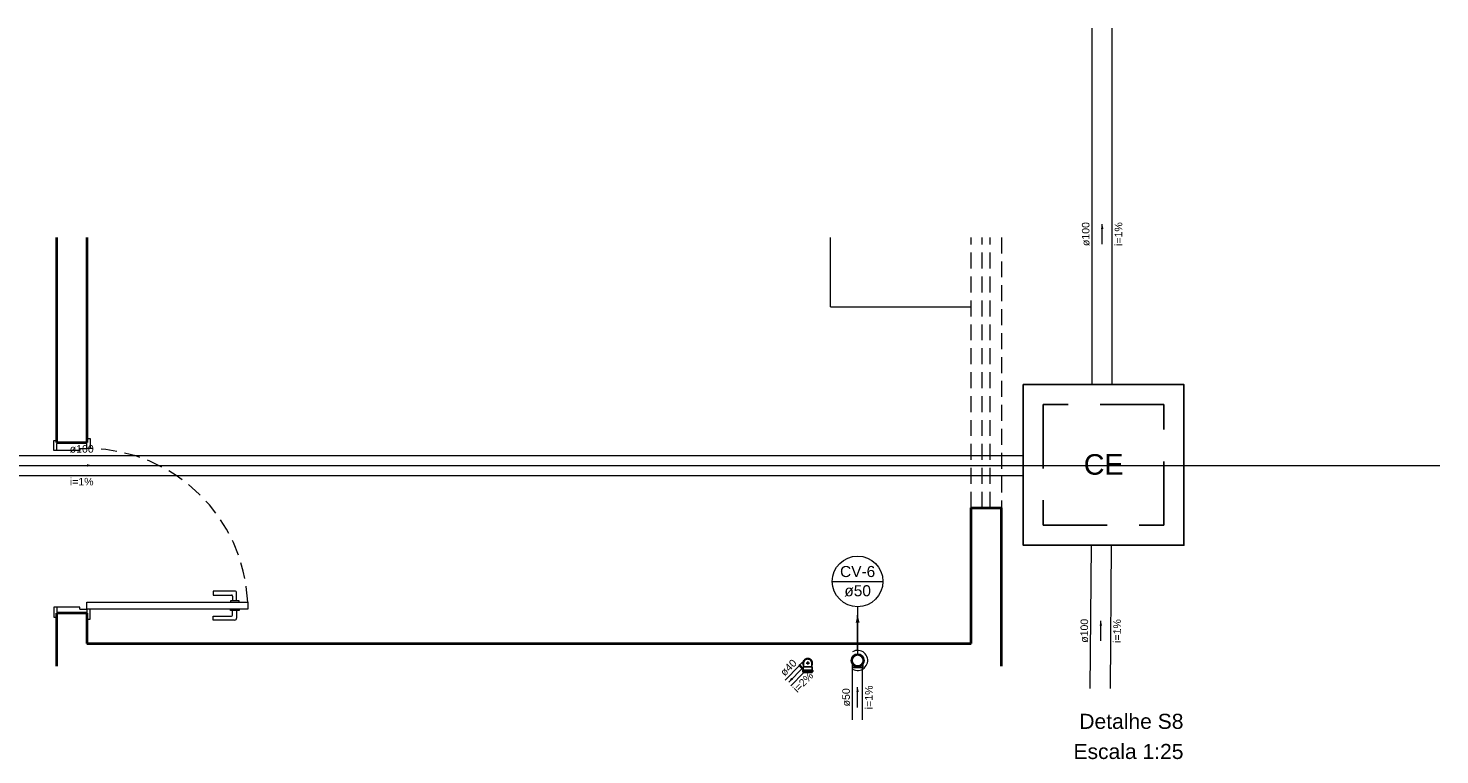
# Model space of a CAD drawing. Header units: millimetres. Extents: x 7733.6 to 7784.5, y 6844.6 to 6859.1.
# Tile 5 of 5: x 7756.4 to 7784.5, y 6844.6 to 6859.1. Entities that reach past the tile are written whole.
import ezdxf

# ---------------------------------------------------------------- set-up
doc = ezdxf.new("R2010")
doc.units = ezdxf.units.MM
doc.header["$MEASUREMENT"] = 0
doc.linetypes.add('DASHED', pattern=[1.905, 1.27, -0.635])
doc.linetypes.add('HIDDEN2', pattern=[0.47625, 0.3175, -0.15875])
for name, color, linetype, lineweight in [('CV-Condutos', 1, 'Continuous', 5), ('CV-Indicação coluna', 5, 'Continuous', 5), ('CV-Sentido conduto', 9, 'Continuous', 5), ('CV-Textos conduto', 7, 'Continuous', 5), ('DI-Títulos', 3, 'Continuous', 5), ('MB_ALVENARIA', 7, 'Continuous', 40), ('MB_ESQUADRIA', 7, 'Continuous', 5), ('MB_MOBILIÁRIO', 8, 'Continuous', 13), ('Nível 1', 7, 'Continuous', 5), ('TQ-Condutos', 3, 'Continuous', 5), ('TQ-Sentido conduto', 9, 'Continuous', 5), ('TQ-Textos conduto', 7, 'Continuous', 5)]:
    doc.layers.add(name, color=color, linetype=linetype, lineweight=lineweight)
doc.layers.add('Simbolos', color=5, linetype='Continuous')
doc.layers.add('Simbolos_int', color=2, linetype='Continuous')
doc.styles.add('Arial', font='txt')

msp = doc.modelspace()

# ---------------------------------------------------------------- hatches: boundary and pattern name
at = {"layer": 'CV-Condutos', "linetype": 'Continuous'}
msp.add_hatch(color=256, dxfattribs=at).paths.add_polyline_path([(7772.9, 6847.41), (7772.861, 6847.265), (7772.939, 6847.265)])
at = {"layer": 'CV-Sentido conduto', "linetype": 'Continuous'}
msp.add_hatch(color=256, dxfattribs=at).paths.add_polyline_path([(7772.899, 6845.976), (7772.873, 6845.879), (7772.925, 6845.879)])
at = {"layer": 'TQ-Sentido conduto', "linetype": 'Continuous'}
for points in [[(7777.768, 6855.199), (7777.742, 6855.102), (7777.794, 6855.102)], [(7757.656, 6850.394), (7757.56, 6850.42), (7757.56, 6850.368)], [(7777.742, 6847.298), (7777.716, 6847.202), (7777.767, 6847.201)], [(7771.529, 6846.08), (7771.615, 6846.13), (7771.579, 6846.166)]]:
    msp.add_hatch(color=256, dxfattribs=at).paths.add_polyline_path(points)

# ---------------------------------------------------------------- linework, layer by layer
at = {"layer": 'CV-Condutos'}
for p, q in [((7772.798, 6845.326), (7772.8, 6846.373)), ((7772.998, 6845.326), (7773, 6846.373))]:
    msp.add_line(p, q, dxfattribs=at)
for points in [[(7772.9, 6846.71), (7772.9, 6847.41)], [(7772.8, 6846.337), (7772.828, 6846.323), (7772.858, 6846.315), (7772.889, 6846.31), (7772.92, 6846.311), (7772.95, 6846.316), (7772.979, 6846.326), (7773.007, 6846.341), (7773.032, 6846.359), (7773.053, 6846.381), (7773.071, 6846.407), (7773.085, 6846.434), (7773.095, 6846.464), (7773.1, 6846.495), (7773.1, 6846.526), (7773.095, 6846.556), (7773.085, 6846.586), (7773.071, 6846.613), (7773.053, 6846.639), (7773.032, 6846.661), (7773.007, 6846.679), (7772.979, 6846.694), (7772.95, 6846.704), (7772.92, 6846.709), (7772.889, 6846.71), (7772.858, 6846.706), (7772.828, 6846.697), (7772.8, 6846.683)]]:
    msp.add_lwpolyline(points, dxfattribs=at)
at = {"layer": 'CV-Indicação coluna'}
for p, q in [((7772.397, 6848.085), (7773.404, 6848.085)), ((7772.9, 6847.582), (7772.9, 6846.637))]:
    msp.add_line(p, q, dxfattribs=at)
msp.add_circle((7772.9, 6848.085), 0.504, dxfattribs=at)
at = {"layer": 'CV-Sentido conduto'}
msp.add_lwpolyline([(7772.899, 6845.576), (7772.899, 6845.976)], dxfattribs=at)
at = {"layer": 'MB_ALVENARIA'}
for p, q in [((7756.961, 6850.851), (7756.961, 6854.932)), ((7757.561, 6854.932), (7757.561, 6850.851)), ((7775.161, 6846.851), (7775.161, 6849.551)), ((7775.761, 6846.395), (7775.761, 6849.551)), ((7756.961, 6846.395), (7756.961, 6847.451)), ((7757.561, 6847.451), (7756.961, 6847.451))]:
    msp.add_line(p, q, dxfattribs=at)
for points in [[(7756.961, 6850.851), (7757.561, 6850.851)], [(7775.161, 6849.551), (7775.761, 6849.551)], [(7757.561, 6847.451), (7757.561, 6846.851)], [(7757.561, 6846.851), (7775.161, 6846.851)]]:
    msp.add_lwpolyline(points, dxfattribs=at)
at = {"layer": 'MB_ESQUADRIA', "linetype": 'HIDDEN2'}
for p, q in [((7775.161, 6849.551), (7775.161, 6854.932)), ((7775.381, 6849.551), (7775.381, 6854.932)), ((7775.541, 6849.551), (7775.541, 6854.932)), ((7775.761, 6854.932), (7775.761, 6849.551))]:
    msp.add_line(p, q, dxfattribs=at)
at = {"layer": 'MB_ESQUADRIA'}
for p, q in [((7756.961, 6850.692), (7756.961, 6850.832)), ((7757.421, 6850.692), (7756.961, 6850.692)), ((7757.421, 6850.732), (7757.421, 6850.692)), ((7757.421, 6850.732), (7757.561, 6850.732)), ((7757.561, 6850.731), (7757.561, 6850.832)), ((7760.071, 6847.893), (7760.071, 6847.813)), ((7760.499, 6847.893), (7760.071, 6847.893)), ((7760.071, 6847.813), (7760.439, 6847.813)), ((7760.459, 6847.793), (7760.459, 6847.698)), ((7760.539, 6847.699), (7760.539, 6847.853)), ((7757.421, 6847.572), (7756.961, 6847.571)), ((7757.421, 6847.572), (7756.961, 6847.571)), ((7756.961, 6847.571), (7756.961, 6847.431)), ((7756.961, 6847.571), (7756.961, 6847.431)), ((7757.421, 6847.532), (7757.421, 6847.572)), ((7757.421, 6847.532), (7757.421, 6847.572)), ((7757.421, 6847.532), (7757.561, 6847.532)), ((7757.421, 6847.532), (7757.561, 6847.532)), ((7757.561, 6847.532), (7757.561, 6847.432)), ((7757.561, 6847.532), (7757.561, 6847.432)), ((7760.589, 6847.699), (7760.418, 6847.698)), ((7760.418, 6847.698), (7760.418, 6847.673)), ((7760.418, 6847.508), (7760.418, 6847.533)), ((7760.589, 6847.508), (7760.418, 6847.508)), ((7760.459, 6847.413), (7760.459, 6847.508)), ((7760.539, 6847.508), (7760.539, 6847.353)), ((7760.589, 6847.673), (7760.589, 6847.699)), ((7760.589, 6847.533), (7760.589, 6847.508)), ((7760.071, 6847.313), (7760.071, 6847.393)), ((7760.071, 6847.393), (7760.439, 6847.393)), ((7760.499, 6847.313), (7760.071, 6847.313))]:
    msp.add_line(p, q, dxfattribs=at)
for points in [[(7756.961, 6850.692), (7756.901, 6850.692), (7756.901, 6850.892), (7756.961, 6850.892), (7756.961, 6850.832)], [(7757.561, 6850.832), (7757.561, 6850.931), (7757.621, 6850.931), (7757.621, 6850.731), (7757.561, 6850.731), (7757.561, 6850.732)], [(7756.961, 6847.571), (7756.901, 6847.571), (7756.901, 6847.371), (7756.961, 6847.371), (7756.961, 6847.431)], [(7756.961, 6847.571), (7756.901, 6847.571), (7756.901, 6847.371), (7756.961, 6847.371), (7756.961, 6847.431)], [(7757.561, 6847.432), (7757.561, 6847.332), (7757.621, 6847.332), (7757.621, 6847.532), (7757.561, 6847.532), (7757.561, 6847.532)], [(7757.561, 6847.432), (7757.561, 6847.332), (7757.621, 6847.332), (7757.621, 6847.532), (7757.561, 6847.532), (7757.561, 6847.532)]]:
    msp.add_lwpolyline(points, dxfattribs=at)
msp.add_lwpolyline([(7757.561, 6847.672), (7760.761, 6847.672), (7760.761, 6847.532), (7757.561, 6847.532)], close=True, dxfattribs=at)
at = {"layer": 'MB_ESQUADRIA', "linetype": 'HIDDEN2'}
msp.add_arc((7757.557, 6847.525), 3.207, 2.6507, 88.8594, dxfattribs=at)
at = {"layer": 'MB_ESQUADRIA'}
for centre, radius, start, end in [((7760.439, 6847.793), 0.02, 0.0289, 90.0289), ((7760.499, 6847.853), 0.04, 0.0289, 90.0289), ((7760.439, 6847.413), 0.02, 270.0289, 0.0289), ((7760.499, 6847.353), 0.04, 270.0289, 0.0289)]:
    msp.add_arc(centre, radius, start, end, dxfattribs=at)
at = {"layer": 'MB_MOBILIÁRIO'}
for q in [(7772.361, 6854.932), (7775.161, 6853.551)]:
    msp.add_line((7772.361, 6853.551), q, dxfattribs=at)
at = {"layer": 'Nível 1'}
msp.add_line((7735.85, 6850.394), (7784.487, 6850.394), dxfattribs=at)
at = {"layer": 'Simbolos'}
for p, q in [((7771.731, 6846.411), (7771.743, 6846.423)), ((7771.731, 6846.411), (7771.818, 6846.325)), ((7771.743, 6846.423), (7771.748, 6846.423)), ((7771.748, 6846.423), (7771.791, 6846.465)), ((7771.791, 6846.465), (7771.798, 6846.465)), ((7771.82, 6846.488), (7771.798, 6846.465)), ((7771.818, 6846.375), (7771.824, 6846.381)), ((7771.824, 6846.457), (7771.824, 6846.418)), ((7771.824, 6846.418), (7771.824, 6846.381)), ((7771.989, 6846.457), (7771.989, 6846.418)), ((7771.989, 6846.418), (7771.989, 6846.381)), ((7771.994, 6846.375), (7771.989, 6846.381)), ((7772.799, 6846.433), (7772.799, 6846.373)), ((7773.002, 6846.433), (7773.001, 6846.373)), ((7771.806, 6846.291), (7771.806, 6846.31)), ((7771.809, 6846.287), (7771.815, 6846.286)), ((7771.81, 6846.314), (7771.814, 6846.315)), ((7771.818, 6846.319), (7771.818, 6846.375)), ((7771.818, 6846.269), (7771.818, 6846.282)), ((7771.818, 6846.269), (7771.995, 6846.269)), ((7771.995, 6846.319), (7771.994, 6846.375)), ((7771.995, 6846.269), (7771.995, 6846.282)), ((7772.004, 6846.287), (7771.997, 6846.286)), ((7772.003, 6846.314), (7771.998, 6846.315)), ((7772.007, 6846.291), (7772.007, 6846.31))]:
    msp.add_line(p, q, dxfattribs=at)
at = {"layer": 'Simbolos', "linetype": 'Continuous'}
msp.add_lwpolyline([(7776.196, 6848.804), (7779.396, 6848.804), (7779.396, 6852.004), (7776.196, 6852.004), (7776.196, 6848.804), (7776.196, 6848.804)], dxfattribs=at)
at = {"layer": 'Simbolos'}
for points in [[(7771.989, 6846.457), (7771.987, 6846.472), (7771.984, 6846.486), (7771.978, 6846.499), (7771.969, 6846.51), (7771.959, 6846.521), (7771.947, 6846.529), (7771.934, 6846.535), (7771.92, 6846.538), (7771.906, 6846.54), (7771.892, 6846.538), (7771.878, 6846.535), (7771.865, 6846.529), (7771.853, 6846.52), (7771.843, 6846.51), (7771.835, 6846.499), (7771.829, 6846.486), (7771.825, 6846.472), (7771.824, 6846.457)], [(7771.81, 6846.314), (7771.809, 6846.314), (7771.808, 6846.314), (7771.808, 6846.314), (7771.807, 6846.313), (7771.807, 6846.313), (7771.807, 6846.312), (7771.806, 6846.312), (7771.806, 6846.311), (7771.806, 6846.31)], [(7771.806, 6846.291), (7771.806, 6846.291), (7771.806, 6846.29), (7771.807, 6846.289), (7771.807, 6846.289), (7771.807, 6846.288), (7771.808, 6846.288), (7771.808, 6846.288), (7771.809, 6846.287), (7771.809, 6846.287)], [(7771.814, 6846.315), (7771.815, 6846.315), (7771.816, 6846.315), (7771.816, 6846.315), (7771.817, 6846.316), (7771.817, 6846.316), (7771.818, 6846.317), (7771.818, 6846.317), (7771.818, 6846.318), (7771.818, 6846.319)], [(7771.818, 6846.282), (7771.818, 6846.282), (7771.818, 6846.283), (7771.818, 6846.283), (7771.817, 6846.284), (7771.817, 6846.284), (7771.817, 6846.285), (7771.816, 6846.285), (7771.816, 6846.285), (7771.815, 6846.286)], [(7771.995, 6846.319), (7771.995, 6846.318), (7771.995, 6846.317), (7771.995, 6846.317), (7771.995, 6846.316), (7771.996, 6846.316), (7771.996, 6846.315), (7771.997, 6846.315), (7771.998, 6846.315), (7771.998, 6846.315)], [(7771.997, 6846.286), (7771.997, 6846.286), (7771.996, 6846.285), (7771.996, 6846.285), (7771.996, 6846.285), (7771.995, 6846.284), (7771.995, 6846.284), (7771.995, 6846.283), (7771.995, 6846.282), (7771.995, 6846.282)], [(7772.007, 6846.31), (7772.006, 6846.311), (7772.006, 6846.312), (7772.006, 6846.312), (7772.006, 6846.313), (7772.005, 6846.313), (7772.005, 6846.314), (7772.004, 6846.314), (7772.004, 6846.314), (7772.003, 6846.314)], [(7772.004, 6846.287), (7772.004, 6846.288), (7772.005, 6846.288), (7772.005, 6846.288), (7772.006, 6846.289), (7772.006, 6846.289), (7772.006, 6846.29), (7772.006, 6846.29), (7772.006, 6846.291), (7772.007, 6846.291)]]:
    msp.add_lwpolyline(points, dxfattribs=at)
msp.add_circle((7772.9, 6846.51), 0.127, dxfattribs=at)
at = {"layer": 'Simbolos_int'}
for p, q in [((7771.748, 6846.423), (7771.818, 6846.353)), ((7771.798, 6846.465), (7771.816, 6846.447)), ((7771.989, 6846.381), (7771.824, 6846.381)), ((7771.873, 6846.457), (7771.942, 6846.457)), ((7771.906, 6846.49), (7771.906, 6846.432)), ((7771.995, 6846.315), (7771.818, 6846.315)), ((7771.995, 6846.285), (7771.818, 6846.285)), ((7772.799, 6846.373), (7773.001, 6846.373))]:
    msp.add_line(p, q, dxfattribs=at)
at = {"layer": 'Simbolos_int', "linetype": 'DASHED'}
msp.add_lwpolyline([(7776.596, 6849.204), (7778.996, 6849.204), (7778.996, 6851.604), (7776.596, 6851.604), (7776.596, 6849.204), (7776.596, 6849.204)], dxfattribs=at)
at = {"layer": 'Simbolos_int'}
for points in [[(7771.989, 6846.418), (7771.994, 6846.431), (7771.996, 6846.444), (7771.997, 6846.458), (7771.996, 6846.471), (7771.993, 6846.485), (7771.988, 6846.497), (7771.981, 6846.509), (7771.973, 6846.52), (7771.963, 6846.529), (7771.952, 6846.536), (7771.939, 6846.542), (7771.926, 6846.546), (7771.913, 6846.548), (7771.899, 6846.548), (7771.886, 6846.546), (7771.873, 6846.542), (7771.861, 6846.536), (7771.849, 6846.529), (7771.84, 6846.52), (7771.831, 6846.509), (7771.824, 6846.497), (7771.819, 6846.485), (7771.816, 6846.471), (7771.815, 6846.458), (7771.816, 6846.444), (7771.819, 6846.431), (7771.824, 6846.418)], [(7771.989, 6846.418), (7771.993, 6846.429), (7771.996, 6846.439), (7771.997, 6846.45), (7771.997, 6846.461), (7771.996, 6846.472), (7771.994, 6846.482), (7771.99, 6846.493), (7771.985, 6846.503), (7771.979, 6846.512), (7771.972, 6846.52), (7771.964, 6846.528), (7771.956, 6846.534), (7771.946, 6846.539), (7771.936, 6846.544), (7771.925, 6846.547), (7771.915, 6846.548), (7771.904, 6846.549), (7771.893, 6846.548), (7771.882, 6846.545), (7771.872, 6846.542), (7771.862, 6846.537), (7771.853, 6846.531), (7771.844, 6846.524), (7771.837, 6846.516), (7771.83, 6846.508), (7771.825, 6846.498), (7771.82, 6846.488)]]:
    msp.add_lwpolyline(points, dxfattribs=at)
msp.add_circle((7772.9, 6846.51), 0.109, dxfattribs=at)
at = {"layer": 'TQ-Condutos'}
for p, q in [((7777.568, 6852.004), (7777.568, 6859.098)), ((7777.968, 6852.004), (7777.968, 6859.098)), ((7737.144, 6850.594), (7776.196, 6850.593)), ((7737.144, 6850.194), (7776.196, 6850.193)), ((7777.531, 6845.955), (7777.555, 6848.804)), ((7777.931, 6845.955), (7777.955, 6848.804)), ((7771.739, 6846.404), (7771.455, 6846.119)), ((7771.831, 6846.269), (7771.569, 6846.006))]:
    msp.add_line(p, q, dxfattribs=at)
at = {"layer": 'TQ-Sentido conduto'}
for points in [[(7777.768, 6854.799), (7777.768, 6855.199)], [(7757.256, 6850.394), (7757.656, 6850.394)], [(7777.739, 6846.898), (7777.742, 6847.298)], [(7771.811, 6846.362), (7771.529, 6846.08)]]:
    msp.add_lwpolyline(points, dxfattribs=at)

# ---------------------------------------------------------------- texts
at = {"layer": 'CV-Indicação coluna', "char_height": 0.22, "attachment_point": 8, "line_spacing_factor": 0.6, "style": 'Arial'}
for s, insert, width in [('CV-6', (7772.9, 6848.168), 1.36699), ('ø50', (7772.9, 6847.783), 1.03389)]:
    msp.add_mtext(s, dxfattribs=dict(at, insert=insert, width=width))
at = {"layer": 'CV-Textos conduto', "char_height": 0.15, "attachment_point": 8, "rotation": 89.9085, "line_spacing_factor": 0.6, "style": 'Arial'}
for s, insert, width in [('ø50', (7772.749, 6845.776), 0.72372), ('i=1%', (7773.199, 6845.775), 0.94562)]:
    msp.add_mtext(s, dxfattribs=dict(at, insert=insert, width=width))
at = {"layer": 'DI-Títulos', "char_height": 0.3, "attachment_point": 9, "line_spacing_factor": 0.6, "style": 'Arial'}
for s, insert, width in [('Detalhe S8', (7779.386, 6845.144), 4.15611), ('Escala 1:25', (7779.386, 6844.544), 4.38949)]:
    msp.add_mtext(s, dxfattribs=dict(at, insert=insert, width=width))
at = {"layer": 'Simbolos', "insert": (7777.401, 6850.203), "char_height": 0.4086, "width": 1.58364, "attachment_point": 7, "line_spacing_factor": 0.6, "style": 'Arial'}
msp.add_mtext('CE', dxfattribs=at)
at = {"layer": 'TQ-Textos conduto', "char_height": 0.15, "attachment_point": 8, "line_spacing_factor": 0.6, "style": 'Arial'}
for s, insert, width, rotation in [('ø100', (7777.518, 6854.999), 0.9573, 90.0002), ('i=1%', (7778.168, 6854.999), 0.94562, 90.0002), ('ø100', (7777.49, 6847.1), 0.9573, 89.5247), ('i=1%', (7778.14, 6847.095), 0.94562, 89.5247), ('ø40', (7771.578, 6846.313), 0.72372, 45.0288), ('i=2%', (7771.868, 6846.023), 0.94562, 45.0288)]:
    msp.add_mtext(s, dxfattribs=dict(at, insert=insert, width=width, rotation=rotation))
for s, insert, width in [('ø100', (7757.456, 6850.644), 0.9573), ('i=1%', (7757.456, 6849.994), 0.94562)]:
    msp.add_mtext(s, dxfattribs=dict(at, insert=insert, width=width))

doc.saveas('drawing.dxf')
